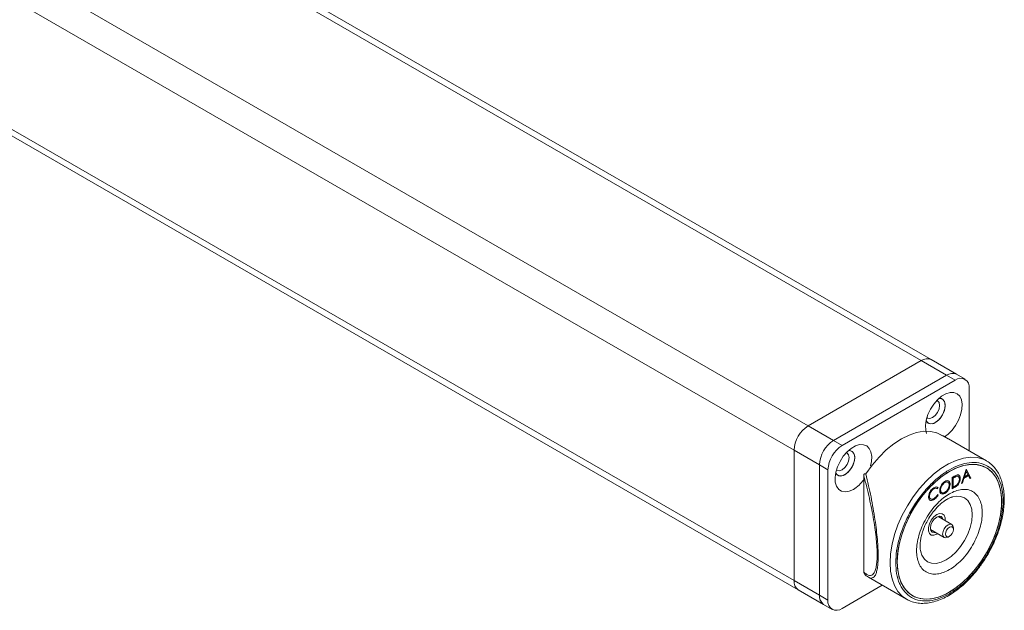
# Model space of a CAD drawing. Header units: millimetres. Extents: x 3051 to 4546, y 621 to 1589.
# Tile 4 of 6: x 4219 to 4466, y 883 to 1031. Entities that reach past the tile are written whole.
import ezdxf

# ---------------------------------------------------------------- set-up
doc = ezdxf.new("R2010")
doc.units = ezdxf.units.MM

msp = doc.modelspace()

# ---------------------------------------------------------------- linework, layer by layer
at = {"color": 7, "linetype": 'Continuous', "lineweight": 15}
for p, q in [((4010.69, 1196.09), (4444.85, 945.45)), ((4447.35, 945.7), (4013.19, 1196.34)), ((3982.41, 1179.76), (4416.57, 929.13)), ((3978.87, 1173.64), (4413.03, 923)), ((3978.87, 1140.98), (4413.03, 890.34)), ((3979.91, 1138.69), (4414.07, 888.05)), ((4444.85, 945.45), (4416.57, 929.13)), ((4451.22, 941.78), (4444.85, 945.45)), ((4453.72, 942.03), (4447.35, 945.7)), ((4451.22, 941.78), (4422.93, 925.45)), ((4453.34, 940.56), (4451.22, 941.78)), ((4455.84, 940.8), (4453.72, 942.03)), ((4453.34, 940.56), (4425.05, 924.23)), ((4456.87, 922.82), (4456.87, 938.51)), ((4416.57, 929.13), (4422.93, 925.45)), ((4448.7, 927.36), (4448.32, 927.49)), ((4448.66, 927.4), (4448.79, 927.36)), ((4422.93, 925.45), (4425.05, 924.23)), ((4451.66, 925.83), (4451.42, 925.96)), ((4461.22, 920.32), (4451.67, 925.83)), ((4419.4, 919.33), (4413.03, 923)), ((4413.03, 923), (4413.03, 890.34)), ((4421.52, 918.1), (4419.4, 919.33)), ((4419.4, 919.33), (4419.4, 886.67)), ((4421.52, 918.1), (4421.52, 885.44)), ((4430.47, 917.01), (4430.47, 892.3)), ((4430.5, 916.59), (4430.47, 917)), ((4454.94, 914.67), (4456.12, 918.21)), ((4456.06, 917.7), (4455.61, 916.35)), ((4456.13, 917.66), (4455.68, 916.31)), ((4455.68, 916.31), (4456.57, 916.82)), ((4456.06, 917.7), (4456.13, 917.66)), ((4456.12, 918.21), (4456.15, 918.23)), ((4456.12, 918.2), (4457.22, 916.07)), ((4456.57, 916.82), (4456.13, 917.66)), ((4456.15, 918.23), (4457.29, 916.03)), ((4430.5, 892.44), (4430.5, 916.59)), ((4450.71, 914.95), (4450.78, 914.91)), ((4452.02, 914.5), (4452.09, 914.46)), ((4452.6, 916.18), (4453.1, 916.47)), ((4452.6, 913.32), (4452.6, 916.18)), ((4452.92, 916.15), (4452.75, 916.05)), ((4452.75, 916.05), (4452.75, 913.78)), ((4452.75, 916.05), (4452.82, 916.01)), ((4452.99, 916.11), (4452.82, 916.01)), ((4452.82, 916.01), (4452.82, 913.74)), ((4452.92, 916.15), (4452.99, 916.11)), ((4453.68, 916.51), (4453.75, 916.47)), ((4454.56, 915.93), (4454.63, 915.88)), ((4455.19, 914.81), (4454.94, 914.67)), ((4455.12, 914.86), (4454.98, 914.78)), ((4455.49, 915.99), (4455.12, 914.86)), ((4455.12, 914.86), (4455.19, 914.81)), ((4455.56, 915.95), (4455.19, 914.81)), ((4456.61, 916.64), (4455.49, 915.99)), ((4455.49, 915.99), (4455.56, 915.95)), ((4456.69, 916.6), (4455.56, 915.95)), ((4455.61, 916.35), (4455.68, 916.31)), ((4456.61, 916.64), (4456.69, 916.6)), ((4457.05, 915.89), (4456.69, 916.6)), ((4457.22, 916.07), (4457.02, 915.95)), ((4457.29, 916.03), (4457.05, 915.89)), ((4457.22, 916.07), (4457.29, 916.03)), ((4447.94, 913.35), (4448.01, 913.31)), ((4448.8, 913.78), (4449.04, 913.68)), ((4449.04, 913.68), (4448.84, 913.39)), ((4449.11, 913.64), (4448.91, 913.35)), ((4448.91, 911.89), (4449.11, 911.83)), ((4449.04, 913.68), (4449.11, 913.64)), ((4449.64, 913.11), (4449.71, 913.07)), ((4450.72, 912.24), (4450.79, 912.2)), ((4453.29, 913.8), (4452.6, 913.4)), ((4453.36, 913.76), (4452.6, 913.32)), ((4452.75, 913.78), (4452.82, 913.74)), ((4452.82, 913.74), (4453.1, 913.9)), ((4453.29, 913.8), (4453.36, 913.76)), ((4446.85, 911.51), (4446.92, 911.47)), ((4447.96, 910.65), (4448.03, 910.61)), ((4452.38, 911.21), (4452.73, 911.32)), ((4452.52, 904.44), (4449.09, 906.42)), ((4447.19, 903.13), (4450.62, 901.15)), ((4452.91, 903.16), (4452.91, 903.57)), ((4451.57, 901.24), (4451.92, 901.45)), ((4430.47, 892.3), (4430.5, 892.44)), ((4413.03, 890.34), (4419.4, 886.67)), ((4431.67, 891.19), (4431.62, 891.23)), ((4431.67, 891.19), (4441.22, 885.68)), ((4414.07, 888.05), (4420.43, 884.38)), ((4425.05, 883.4), (4435.11, 889.2)), ((4419.4, 886.67), (4421.52, 885.44)), ((4441.22, 885.68), (4440.91, 885.87)), ((4420.43, 884.38), (4422.55, 883.15))]:
    msp.add_line(p, q, dxfattribs=at)
at = {"color": 8, "linetype": 'Continuous', "lineweight": 15}
msp.add_line((4451.42, 925.96), (4448.79, 927.36), dxfattribs=at)
at = {"color": 7, "linetype": 'Continuous', "lineweight": 15, "flags": 128}
for points in [[(4450.66, 926.36), (4451.57, 927.02), (4452.57, 928.02), (4453.46, 929.21), (4454.2, 930.53), (4454.73, 931.91), (4455.04, 933.27), (4455.1, 934.53), (4454.91, 935.64), (4454.49, 936.53), (4453.85, 937.15), (4453.04, 937.47), (4452.08, 937.47), (4451.04, 937.15), (4449.98, 936.54), (4448.94, 935.65), (4447.98, 934.55), (4447.17, 933.29), (4446.53, 931.93), (4446.11, 930.55), (4445.92, 929.23), (4445.98, 928.04), (4446.21, 927.22)], [(4449.28, 935.98), (4449.91, 935.93), (4450.46, 935.56), (4450.79, 934.88), (4450.86, 933.99), (4450.66, 932.96), (4450.21, 931.91), (4449.57, 930.96), (4448.8, 930.21), (4447.98, 929.74), (4447.21, 929.6), (4446.57, 929.81), (4446.12, 930.34), (4446.08, 930.43)], [(4446.27, 931.17), (4446.43, 931.04), (4447.01, 930.93), (4447.68, 931.17), (4448.36, 931.71), (4448.93, 932.48), (4449.32, 933.37), (4449.45, 934.23), (4449.32, 934.93), (4448.93, 935.37), (4448.74, 935.45)], [(4448.39, 929.94), (4449.19, 930.56), (4449.91, 931.42), (4450.46, 932.43), (4450.79, 933.48), (4450.86, 934.46), (4450.66, 935.25), (4450.21, 935.79), (4449.57, 935.99), (4449.28, 935.98)], [(4446.08, 930.43), (4446.32, 930.04), (4446.87, 929.67), (4447.59, 929.63), (4448.39, 929.94)], [(4448.79, 927.36), (4447.21, 927.73), (4445.51, 927.76), (4443.7, 927.45), (4441.82, 926.81), (4439.9, 925.86), (4437.99, 924.6), (4436.11, 923.07), (4434.3, 921.29), (4432.59, 919.29), (4431.02, 917.11)], [(4432.18, 919.12), (4432.41, 920.2), (4432.47, 921.47), (4432.29, 922.58), (4431.86, 923.46), (4431.23, 924.08), (4430.41, 924.4), (4429.45, 924.41), (4428.42, 924.09), (4427.35, 923.47), (4426.31, 922.59), (4425.36, 921.49), (4424.54, 920.22), (4423.9, 918.87), (4423.48, 917.49), (4423.29, 916.17), (4423.36, 914.98), (4423.66, 913.97), (4424.2, 913.21), (4424.93, 912.74), (4425.82, 912.58), (4426.82, 912.73), (4427.88, 913.2), (4427.88, 913.2)], [(4426.65, 922.92), (4427.28, 922.87), (4427.83, 922.5), (4428.16, 921.82), (4428.23, 920.92), (4428.03, 919.9), (4427.58, 918.85), (4426.94, 917.9), (4426.17, 917.15), (4425.35, 916.68), (4424.58, 916.54), (4423.94, 916.75), (4423.5, 917.28), (4423.45, 917.37)], [(4423.64, 918.1), (4423.8, 917.98), (4424.38, 917.87), (4425.05, 918.1), (4425.73, 918.65), (4426.3, 919.42), (4426.69, 920.31), (4426.82, 921.16), (4426.69, 921.87), (4426.3, 922.31), (4426.11, 922.39)], [(4425.76, 916.88), (4426.57, 917.5), (4427.28, 918.36), (4427.83, 919.37), (4428.16, 920.42), (4428.23, 921.4), (4428.03, 922.19), (4427.58, 922.72), (4426.94, 922.93), (4426.65, 922.92)], [(4438.84, 895.04), (4438.97, 893.01), (4439.35, 891.17), (4439.97, 889.55), (4440.83, 888.18), (4441.9, 887.09), (4443.17, 886.31), (4444.61, 885.84), (4446.19, 885.7), (4447.88, 885.89), (4449.65, 886.4), (4451.47, 887.23), (4453.29, 888.35), (4455.09, 889.76), (4456.82, 891.41), (4458.47, 893.28), (4459.98, 895.33), (4461.33, 897.53), (4462.51, 899.82), (4463.47, 902.16), (4464.22, 904.52), (4464.72, 906.83), (4464.97, 909.07), (4464.97, 911.18), (4464.72, 913.12), (4464.22, 914.85), (4463.47, 916.35), (4462.51, 917.58), (4461.33, 918.51), (4459.98, 919.14), (4458.47, 919.45), (4456.82, 919.42), (4455.09, 919.07), (4453.29, 918.4), (4451.47, 917.42), (4449.65, 916.15), (4447.88, 914.62), (4446.19, 912.86), (4444.61, 910.89), (4443.17, 908.76), (4441.9, 906.51), (4440.83, 904.19), (4439.97, 901.83), (4439.35, 899.49), (4438.97, 897.21), (4438.84, 895.04)], [(4451.92, 917.69), (4453.75, 918.6), (4455.53, 919.19), (4457.25, 919.46), (4458.86, 919.4), (4460.33, 919.01), (4461.65, 918.31), (4462.77, 917.3), (4463.68, 916), (4464.37, 914.44), (4464.81, 912.65), (4465, 910.66), (4464.93, 908.52), (4464.62, 906.26), (4464.05, 903.93), (4463.25, 901.58), (4462.23, 899.24), (4461.01, 896.97), (4459.61, 894.81), (4458.07, 892.8), (4456.4, 890.98), (4454.64, 889.38), (4452.84, 888.05), (4451.01, 886.99), (4449.2, 886.24), (4447.45, 885.81), (4445.78, 885.71), (4444.24, 885.93), (4442.84, 886.48), (4441.62, 887.34), (4440.6, 888.5), (4439.8, 889.93), (4439.23, 891.61), (4438.91, 893.5), (4438.85, 895.57), (4439.04, 897.77), (4439.48, 900.07), (4440.17, 902.42), (4441.08, 904.78), (4442.2, 907.08), (4443.52, 909.31), (4444.99, 911.4), (4446.6, 913.32), (4448.32, 915.03), (4450.1, 916.5), (4451.92, 917.69)], [(4423.45, 917.37), (4423.69, 916.98), (4424.24, 916.6), (4424.96, 916.57), (4425.76, 916.88)], [(4448.74, 906.88), (4449.47, 907.15), (4450.11, 907.09), (4450.58, 906.71), (4450.83, 906.06), (4450.85, 905.4)], [(4448.95, 902.11), (4448.74, 901.98), (4448.02, 901.71), (4447.38, 901.76), (4446.91, 902.14), (4446.65, 902.79), (4446.65, 903.65), (4446.91, 904.59), (4447.38, 905.52), (4448.02, 906.31), (4448.74, 906.88)], [(4448.74, 906.26), (4448.13, 905.77), (4447.62, 905.08), (4447.27, 904.28), (4447.15, 903.51), (4447.27, 902.87), (4447.62, 902.48), (4448.13, 902.38), (4448.4, 902.43)], [(4450.3, 905.72), (4450.21, 905.98), (4449.87, 906.37), (4449.35, 906.47), (4448.74, 906.26)], [(4449.46, 906.48), (4449.51, 906.39), (4449.59, 906.13)], [(4451.57, 904.34), (4452.09, 904.52), (4452.52, 904.44), (4452.81, 904.1), (4452.91, 903.57)], [(4447.69, 902.84), (4447.43, 902.79), (4447.32, 902.78)], [(4451.57, 901.24), (4451.57, 901.24), (4451.06, 901.06), (4450.62, 901.15), (4450.33, 901.48), (4450.23, 902.02), (4450.33, 902.67), (4450.62, 903.34), (4451.06, 903.93), (4451.57, 904.34)], [(4451.92, 903.73), (4452.3, 903.86), (4452.62, 903.8), (4452.84, 903.55), (4452.91, 903.16), (4452.84, 902.68), (4452.62, 902.18), (4452.3, 901.75), (4451.92, 901.45), (4451.55, 901.31), (4451.22, 901.38), (4451.01, 901.62), (4450.93, 902.02), (4451.01, 902.5), (4451.22, 902.99), (4451.55, 903.43), (4451.92, 903.73)], [(4444.75, 897.56), (4444.68, 897.9), (4444.68, 897.9)]]:
    msp.add_lwpolyline(points, dxfattribs=at)
at = {"color": 8, "linetype": 'Continuous', "lineweight": 15, "flags": 128}
for points in [[(4437.08, 894.83), (4437.2, 897.08), (4437.58, 899.44), (4438.2, 901.86), (4439.05, 904.3), (4440.12, 906.71), (4441.39, 909.06), (4442.83, 911.3), (4444.42, 913.39), (4446.13, 915.3), (4447.94, 916.99), (4449.8, 918.43), (4451.69, 919.59), (4453.57, 920.46), (4455.41, 921.01), (4457.17, 921.25), (4458.83, 921.16), (4460.35, 920.74), (4461.3, 920.27)], [(4452.73, 911.32), (4453.59, 911.49), (4454.72, 911.44), (4455.71, 911.08), (4456.53, 910.4), (4457.13, 909.45), (4457.5, 908.24), (4457.63, 906.84), (4457.5, 905.3), (4457.13, 903.67), (4456.53, 902.01), (4455.71, 900.4), (4454.72, 898.89), (4453.59, 897.54), (4452.37, 896.4), (4451.09, 895.52), (4449.82, 894.93), (4448.59, 894.65), (4447.46, 894.7), (4446.47, 895.06), (4445.66, 895.74), (4445.05, 896.69), (4444.75, 897.56)], [(4440.91, 885.87), (4440.12, 886.47), (4439.05, 887.65), (4438.2, 889.11), (4437.58, 890.81), (4437.2, 892.73), (4437.08, 894.83)]]:
    msp.add_lwpolyline(points, dxfattribs=at)
at = {"color": 7, "linetype": 'Continuous', "lineweight": 15}
for centre, radius, start, end in [((4446.32, 943.41), 2.51, 65.693, 125.6178), ((4452.68, 939.74), 2.51, 65.693, 125.6178), ((4454.72, 938.86), 2.18, 350.7861, 129.2033), ((4420.71, 922.65), 7.68, 122.6055, 177.3945), ((4427.07, 918.98), 7.68, 122.6055, 177.3945), ((4429.2, 917.75), 7.68, 122.6055, 177.3945), ((4423.24, 920.78), 8.88, 301.5324, 324.4579), ((4415.52, 890.09), 2.5, 174.2252, 234.4626), ((4415.51, 890.08), 2.49, 174.0383, 234.6495), ((4421.87, 886.41), 2.49, 174.0383, 234.6495), ((4421.89, 886.41), 2.5, 174.2252, 234.4626), ((4423.67, 885.09), 2.18, 170.7861, 309.2035)]:
    msp.add_arc(centre, radius, start, end, dxfattribs=at)
for points, knots in [([(4451.57, 925.89), (4451.02, 926.2), (4450.26, 926.63), (4449.47, 927.01), (4449.26, 927.11)], [0, 0, 0, 0, 0.723823, 1, 1, 1, 1]), ([(4438.49, 894.83), (4438.53, 895.8), (4438.62, 897.81), (4439.37, 901.13), (4440.61, 904.62), (4442.36, 908.11), (4444.15, 910.84), (4445.73, 912.81), (4447.35, 914.6), (4449.42, 916.48), (4451.92, 918.19), (4454.43, 919.37), (4456.94, 919.99), (4459.34, 919.94), (4461.49, 919.16), (4462.95, 917.93), (4463.87, 916.64), (4464.61, 915.2), (4465.2, 913.15), (4465.43, 910.39), (4465.2, 907.36), (4464.48, 904.05), (4463.24, 900.55), (4461.49, 897.06), (4459.7, 894.34), (4458.12, 892.36), (4456.5, 890.58), (4454.43, 888.7), (4451.92, 886.99), (4449.42, 885.81), (4446.91, 885.19), (4444.51, 885.24), (4442.36, 886.02), (4440.9, 887.25), (4439.97, 888.54), (4439.24, 889.98), (4438.62, 892.01), (4438.53, 893.91), (4438.49, 894.83)], [0, 0, 0, 0, 0.0291242, 0.0599929, 0.092145, 0.1249794, 0.1578137, 0.1739082, 0.1900071, 0.2208759, 0.25, 0.2791242, 0.3099929, 0.342145, 0.3749794, 0.4078138, 0.4239082, 0.4400071, 0.4708758, 0.5, 0.5291242, 0.5599929, 0.592145, 0.6249794, 0.6578138, 0.6739083, 0.6900071, 0.7208759, 0.75, 0.7791242, 0.809993, 0.842145, 0.8749793, 0.9078137, 0.9239082, 0.9400071, 0.9708759, 1, 1, 1, 1]), ([(4461.58, 897.01), (4462, 897.76), (4462.58, 898.82), (4463.31, 900.42), (4463.88, 901.79), (4464.45, 903.42), (4464.93, 905.13), (4465.31, 906.88), (4465.56, 908.64), (4465.67, 910.38), (4465.63, 912.06), (4465.43, 913.68), (4465.07, 915.19), (4464.54, 916.6), (4463.84, 917.87), (4462.95, 918.99), (4462.09, 919.79), (4461.49, 920.13), (4461.29, 920.23)], [0, 0, 0, 0, 0.083212, 0.116822, 0.172372, 0.229612, 0.290568, 0.353665, 0.418297, 0.484009, 0.550528, 0.617712, 0.685501, 0.753952, 0.82326, 0.893821, 0.966365, 1, 1, 1, 1]), ([(4431.02, 917.11), (4430.9, 917.1), (4430.66, 917.09), (4430.53, 917.03), (4430.47, 917)], [0, 0, 0, 0, 0.500556, 1, 1, 1, 1]), ([(4431.02, 917.11), (4431.25, 916.13), (4431.69, 914.25), (4432.3, 911.33), (4432.83, 908.5), (4433.29, 905.72), (4433.64, 903.1), (4433.9, 900.67), (4434.06, 898.46), (4434.08, 897.18), (4434.09, 896.56)], [0, 0, 0, 0, 0.156671, 0.298754, 0.438888, 0.565962, 0.686066, 0.796776, 0.900063, 1, 1, 1, 1]), ([(4453.1, 916.47), (4453.25, 916.55), (4453.51, 916.7), (4453.77, 916.78), (4453.88, 916.82)], [0, 0, 0, 0, 0.560443, 1, 1, 1, 1]), ([(4453.88, 916.82), (4454.01, 916.82), (4454.26, 916.82), (4454.57, 916.52), (4454.6, 916.12), (4454.63, 915.88)], [0, 0, 0, 0, 0.280264, 0.560716, 1, 1, 1, 1]), ([(4454.11, 916.83), (4454.13, 916.82), (4454.27, 916.81), (4454.49, 916.54), (4454.53, 916.16), (4454.56, 915.93)], [0, 0, 0, 0, 0.057538, 0.424777, 1, 1, 1, 1]), ([(4430.5, 916.59), (4430.74, 915.66), (4431.22, 913.85), (4431.88, 911.03), (4432.46, 908.28), (4432.95, 905.62), (4433.34, 903.09), (4433.62, 900.76), (4433.79, 898.65), (4433.84, 896.78), (4433.79, 895.18), (4433.62, 893.84), (4433.34, 892.8), (4432.95, 892.08), (4432.46, 891.68), (4431.88, 891.62), (4431.22, 891.85), (4430.74, 892.24), (4430.5, 892.44)], [0, 0, 0, 0, 0.077983, 0.151097, 0.220832, 0.285268, 0.344745, 0.399963, 0.450778, 0.5, 0.54921, 0.600036, 0.655243, 0.714732, 0.779155, 0.848903, 0.92201, 1, 1, 1, 1]), ([(4449.49, 912.94), (4449.51, 913.17), (4449.56, 913.64), (4449.89, 914.34), (4450.32, 914.89), (4450.62, 915.09), (4450.77, 915.2)], [0, 0, 0, 0, 0.279731, 0.559328, 0.779682, 1, 1, 1, 1]), ([(4450.71, 914.95), (4450.56, 914.84), (4450.24, 914.61), (4449.89, 914.09), (4449.67, 913.56), (4449.65, 913.26), (4449.64, 913.11)], [0, 0, 0, 0, 0.279631, 0.55935, 0.779629, 1, 1, 1, 1]), ([(4450.78, 914.91), (4450.63, 914.8), (4450.31, 914.57), (4449.96, 914.04), (4449.74, 913.52), (4449.72, 913.22), (4449.71, 913.07)], [0, 0, 0, 0, 0.279631, 0.55935, 0.779629, 1, 1, 1, 1]), ([(4451.56, 914.94), (4451.51, 915), (4451.39, 915.12), (4451.08, 915.12), (4450.83, 915.01), (4450.71, 914.95)], [0, 0, 0, 0, 0.259653, 0.629969, 1, 1, 1, 1]), ([(4452.02, 914.5), (4452, 914.26), (4451.95, 913.79), (4451.6, 913.1), (4451.17, 912.55), (4450.87, 912.35), (4450.72, 912.24)], [0, 0, 0, 0, 0.279628, 0.55934, 0.779595, 1, 1, 1, 1]), ([(4450.77, 915.2), (4450.97, 915.29), (4451.35, 915.46), (4451.79, 915.31), (4452.05, 914.96), (4452.08, 914.62), (4452.09, 914.46)], [0, 0, 0, 0, 0.27977, 0.559359, 0.77957, 1, 1, 1, 1]), ([(4451.87, 914.33), (4451.85, 914.5), (4451.81, 914.84), (4451.51, 915.06), (4451.15, 915.08), (4450.91, 914.97), (4450.78, 914.91)], [0, 0, 0, 0, 0.279466, 0.558871, 0.77952, 1, 1, 1, 1]), ([(4452.09, 914.46), (4452.07, 914.22), (4452.02, 913.75), (4451.67, 913.06), (4451.24, 912.51), (4450.94, 912.31), (4450.79, 912.2)], [0, 0, 0, 0, 0.279628, 0.55934, 0.779595, 1, 1, 1, 1]), ([(4451.53, 915.35), (4451.6, 915.34), (4451.79, 915.3), (4451.98, 914.99), (4452, 914.66), (4452.02, 914.5)], [0, 0, 0, 0, 0.207635, 0.60362, 1, 1, 1, 1]), ([(4453.68, 916.51), (4453.54, 916.46), (4453.29, 916.37), (4453.03, 916.22), (4452.92, 916.15)], [0, 0, 0, 0, 0.559542, 1, 1, 1, 1]), ([(4453.75, 916.47), (4453.61, 916.42), (4453.36, 916.32), (4453.11, 916.18), (4452.99, 916.11)], [0, 0, 0, 0, 0.559542, 1, 1, 1, 1]), ([(4453.1, 913.9), (4453.24, 913.98), (4453.47, 914.12), (4453.71, 914.3), (4453.81, 914.39)], [0, 0, 0, 0, 0.560429, 1, 1, 1, 1]), ([(4454.56, 915.93), (4454.54, 915.7), (4454.5, 915.25), (4454.18, 914.55), (4453.73, 914.07), (4453.44, 913.89), (4453.29, 913.8)], [0, 0, 0, 0, 0.280125, 0.55925, 0.778839, 1, 1, 1, 1]), ([(4454.63, 915.88), (4454.61, 915.66), (4454.57, 915.21), (4454.25, 914.51), (4453.8, 914.03), (4453.51, 913.85), (4453.36, 913.76)], [0, 0, 0, 0, 0.280125, 0.55925, 0.778839, 1, 1, 1, 1]), ([(4454.14, 916.41), (4454.14, 916.41), (4454.09, 916.49), (4453.93, 916.54), (4453.77, 916.52), (4453.68, 916.51)], [0, 0, 0, 0, 0.048481, 0.524049, 1, 1, 1, 1]), ([(4454.41, 915.76), (4454.4, 915.89), (4454.38, 916.14), (4454.23, 916.39), (4454.01, 916.51), (4453.84, 916.48), (4453.75, 916.47)], [0, 0, 0, 0, 0.28018, 0.559763, 0.779793, 1, 1, 1, 1]), ([(4453.81, 914.39), (4453.91, 914.49), (4454.11, 914.71), (4454.36, 915.21), (4454.39, 915.55), (4454.41, 915.76)], [0, 0, 0, 0, 0.280538, 0.561014, 1, 1, 1, 1]), ([(4451.92, 912.08), (4452.43, 912.34), (4453.46, 912.88), (4454.99, 913.23), (4456.47, 913.21), (4457.78, 912.73), (4458.85, 911.83), (4459.61, 910.57), (4460.05, 909.05), (4460.19, 907.36), (4460.05, 905.51), (4459.61, 903.48), (4458.85, 901.34), (4457.78, 899.21), (4456.47, 897.21), (4454.99, 895.48), (4453.46, 894.09), (4451.92, 893.04), (4450.39, 892.32), (4448.86, 891.94), (4447.38, 891.97), (4446.07, 892.45), (4445, 893.35), (4444.24, 894.61), (4443.8, 896.12), (4443.66, 897.82), (4443.8, 899.67), (4444.24, 901.69), (4445, 903.84), (4446.07, 905.97), (4447.38, 907.96), (4448.86, 909.69), (4450.39, 911.1), (4451.42, 911.76), (4451.92, 912.08)], [0, 0, 0, 0, 0.029129, 0.060003, 0.09216, 0.125, 0.15784, 0.189997, 0.220871, 0.25, 0.279129, 0.310003, 0.34216, 0.375, 0.40784, 0.439997, 0.470871, 0.5, 0.529129, 0.560003, 0.59216, 0.625, 0.65784, 0.689997, 0.720871, 0.75, 0.779129, 0.810003, 0.84216, 0.875, 0.90784, 0.939997, 0.970871, 1, 1, 1, 1]), ([(4446.7, 911.36), (4446.72, 911.59), (4446.76, 912.07), (4447.13, 912.77), (4447.57, 913.31), (4447.87, 913.51), (4448.03, 913.61)], [0, 0, 0, 0, 0.279514, 0.559082, 0.779377, 1, 1, 1, 1]), ([(4447.94, 913.35), (4447.78, 913.24), (4447.47, 913.02), (4447.1, 912.49), (4446.88, 911.96), (4446.86, 911.66), (4446.85, 911.51)], [0, 0, 0, 0, 0.279855, 0.559518, 0.779687, 1, 1, 1, 1]), ([(4448.01, 913.31), (4447.85, 913.2), (4447.54, 912.97), (4447.17, 912.45), (4446.95, 911.92), (4446.93, 911.62), (4446.92, 911.47)], [0, 0, 0, 0, 0.279855, 0.559518, 0.779687, 1, 1, 1, 1]), ([(4448.84, 913.39), (4448.7, 913.47), (4448.44, 913.59), (4448.1, 913.43), (4447.94, 913.35)], [0, 0, 0, 0, 0.5584273, 1, 1, 1, 1]), ([(4448.91, 913.35), (4448.77, 913.43), (4448.51, 913.55), (4448.17, 913.39), (4448.01, 913.31)], [0, 0, 0, 0, 0.5584273, 1, 1, 1, 1]), ([(4448.03, 913.61), (4448.26, 913.72), (4448.69, 913.91), (4448.98, 913.72), (4449.11, 913.64)], [0, 0, 0, 0, 0.559518, 1, 1, 1, 1]), ([(4448.03, 910.9), (4448.22, 911.04), (4448.56, 911.29), (4448.81, 911.7), (4448.91, 911.89)], [0, 0, 0, 0, 0.558772, 1, 1, 1, 1]), ([(4450.79, 912.2), (4450.6, 912.12), (4450.22, 911.95), (4449.79, 912.1), (4449.53, 912.44), (4449.5, 912.77), (4449.49, 912.94)], [0, 0, 0, 0, 0.279663, 0.559353, 0.779636, 1, 1, 1, 1]), ([(4449.64, 913.11), (4449.66, 912.94), (4449.69, 912.6), (4449.92, 912.47), (4450.03, 912.41)], [0, 0, 0, 0, 0.504077, 1, 1, 1, 1]), ([(4449.71, 913.07), (4449.73, 912.9), (4449.77, 912.56), (4450.07, 912.35), (4450.42, 912.31), (4450.66, 912.43), (4450.78, 912.49)], [0, 0, 0, 0, 0.279414, 0.559076, 0.779474, 1, 1, 1, 1]), ([(4450.72, 912.24), (4450.53, 912.16), (4450.16, 912), (4449.81, 912.07), (4449.71, 912.21), (4449.71, 912.21)], [0, 0, 0, 0, 0.493327, 0.986701, 1, 1, 1, 1]), ([(4450.78, 912.49), (4450.94, 912.6), (4451.25, 912.83), (4451.62, 913.35), (4451.83, 913.88), (4451.86, 914.18), (4451.87, 914.33)], [0, 0, 0, 0, 0.279824, 0.559388, 0.779653, 1, 1, 1, 1]), ([(4446.59, 905.67), (4446.88, 906.15), (4447.29, 906.82), (4447.98, 907.73), (4448.58, 908.45), (4449.32, 909.22), (4450.1, 909.9), (4450.83, 910.44), (4451.27, 910.68), (4451.46, 910.79)], [0, 0, 0, 0, 0.21028, 0.296079, 0.436668, 0.579935, 0.730344, 0.883384, 1, 1, 1, 1]), ([(4447.01, 910.52), (4446.91, 910.63), (4446.72, 910.84), (4446.7, 911.2), (4446.7, 911.36)], [0, 0, 0, 0, 0.5590278, 1, 1, 1, 1]), ([(4446.85, 911.51), (4446.86, 911.33), (4446.9, 910.98), (4447.13, 910.86), (4447.24, 910.81)], [0, 0, 0, 0, 0.515347, 1, 1, 1, 1]), ([(4446.92, 911.47), (4446.94, 911.29), (4446.97, 910.94), (4447.28, 910.73), (4447.65, 910.71), (4447.9, 910.84), (4448.03, 910.9)], [0, 0, 0, 0, 0.279435, 0.558926, 0.779287, 1, 1, 1, 1]), ([(4447.96, 910.65), (4447.74, 910.55), (4447.35, 910.36), (4447.06, 910.5), (4446.94, 910.56)], [0, 0, 0, 0, 0.559808, 1, 1, 1, 1]), ([(4448.03, 910.61), (4447.81, 910.5), (4447.42, 910.32), (4447.13, 910.46), (4447.01, 910.52)], [0, 0, 0, 0, 0.559808, 1, 1, 1, 1]), ([(4449.04, 911.87), (4448.96, 911.73), (4448.81, 911.44), (4448.44, 910.98), (4448.14, 910.78), (4447.96, 910.65)], [0, 0, 0, 0, 0.2804111, 0.5607996, 1, 1, 1, 1]), ([(4449.11, 911.83), (4449.03, 911.69), (4448.88, 911.4), (4448.51, 910.94), (4448.21, 910.74), (4448.03, 910.61)], [0, 0, 0, 0, 0.2804111, 0.5607996, 1, 1, 1, 1]), ([(4451.46, 910.79), (4451.53, 910.83), (4451.84, 911.02), (4452.26, 911.19), (4452.56, 911.26), (4452.66, 911.29)], [0, 0, 0, 0, 0.138204, 0.708659, 1, 1, 1, 1]), ([(4444.75, 897.63), (4444.7, 897.82), (4444.6, 898.25), (4444.56, 899.13), (4444.63, 900.19), (4444.83, 901.34), (4445.14, 902.43), (4445.5, 903.44), (4445.95, 904.5), (4446.34, 905.23), (4446.59, 905.67)], [0, 0, 0, 0, 0.111015, 0.247549, 0.383715, 0.517029, 0.652688, 0.752284, 0.849504, 1, 1, 1, 1]), ([(4440.89, 885.91), (4441.21, 885.71), (4441.96, 885.23), (4443.3, 884.82), (4444.84, 884.61), (4446.42, 884.69), (4448.04, 885.01), (4449.69, 885.58), (4451.34, 886.37), (4452.97, 887.37), (4454.56, 888.55), (4456.06, 889.89), (4457.47, 891.32), (4458.65, 892.71), (4459.65, 894.02), (4460.61, 895.39), (4461.23, 896.42), (4461.58, 897.01)], [0, 0, 0, 0, 0.055514, 0.134025, 0.206393, 0.27914, 0.35199, 0.424668, 0.496976, 0.568703, 0.639613, 0.709163, 0.775942, 0.840306, 0.886628, 0.934079, 1, 1, 1, 1]), ([(4430.71, 891.93), (4430.7, 891.94), (4430.58, 892.02), (4430.52, 892.16), (4430.47, 892.3)], [0, 0, 0, 0, 0.052283, 1, 1, 1, 1]), ([(4430.71, 891.93), (4430.85, 891.81), (4431.16, 891.51), (4431.48, 891.31), (4431.66, 891.2)], [0, 0, 0, 0, 0.43105, 1, 1, 1, 1])]:
    msp.add_open_spline(points, degree=3, knots=knots, dxfattribs=at)
at = {"color": 8, "linetype": 'Continuous', "lineweight": 15}
msp.add_open_spline([(4434.09, 896.56), (4434.08, 895.98), (4434.06, 894.81), (4433.9, 893.41), (4433.64, 892.29), (4433.29, 891.5), (4432.83, 891.04), (4432.3, 890.94), (4431.9, 891.02), (4431.68, 891.19), (4431.67, 891.19)], degree=3, knots=[0, 0, 0, 0, 0.117365, 0.238665, 0.368681, 0.509732, 0.658965, 0.82354, 0.9904, 1, 1, 1, 1], dxfattribs=at)

doc.saveas('drawing.dxf')
